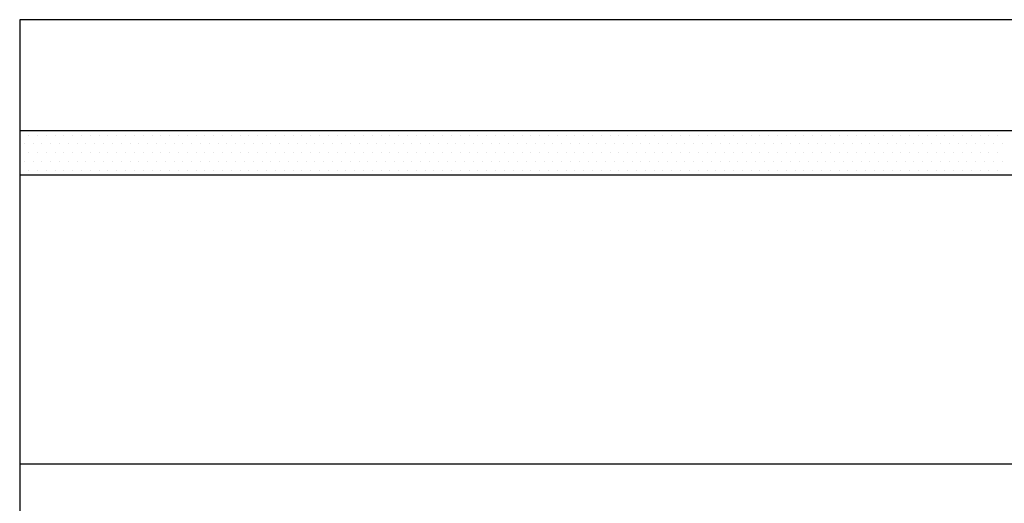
# Paper-space layout 'Blad01' of a CAD drawing. Header units: metres. Extents: x 0 to 1189, y 0 to 841.
# Tile 6 of 11: x 1009 to 1098, y 51 to 95. Entities that reach past the tile are written whole.
import ezdxf

# ---------------------------------------------------------------- set-up
doc = ezdxf.new("R2010")
doc.units = ezdxf.units.M
for name, color, linetype, lineweight in [('X-XX-AL-T18', 7, 'Continuous', 18), ('X-XX-AL-T35', 7, 'Continuous', 35), ('X-XX-AL-T50', 7, 'Continuous', 50), ('X-XX-AL-TEKENBLAD_TITELBLOK-G', 7, 'Continuous', 25)]:
    doc.layers.add(name, color=color, linetype=linetype, lineweight=lineweight)
doc.styles.add('rtw_iso', font='iso-rtw.shx')

# ---------------------------------------------------------------- blocks, each defined once
blk = doc.blocks.new('*X4')
at = {"color": 0}
for p, q in [((207286.707, 551693.694), (207286.707, 551693.694)), ((207286.866, 551693.694), (207286.866, 551693.694)), ((207287.025, 551693.694), (207287.025, 551693.694)), ((207287.184, 551693.694), (207287.184, 551693.694)), ((207287.342, 551693.694), (207287.342, 551693.694)), ((207287.501, 551693.694), (207287.501, 551693.694)), ((207287.66, 551693.694), (207287.66, 551693.694)), ((207287.819, 551693.694), (207287.819, 551693.694)), ((207287.977, 551693.694), (207287.977, 551693.694)), ((207288.136, 551693.694), (207288.136, 551693.694)), ((207288.295, 551693.694), (207288.295, 551693.694)), ((207288.454, 551693.694), (207288.454, 551693.694)), ((207288.612, 551693.694), (207288.612, 551693.694)), ((207288.771, 551693.694), (207288.771, 551693.694)), ((207288.93, 551693.694), (207288.93, 551693.694)), ((207289.089, 551693.694), (207289.089, 551693.694)), ((207289.247, 551693.694), (207289.247, 551693.694)), ((207289.406, 551693.694), (207289.406, 551693.694)), ((207289.565, 551693.694), (207289.565, 551693.694)), ((207289.724, 551693.694), (207289.724, 551693.694)), ((207289.882, 551693.694), (207289.882, 551693.694)), ((207290.041, 551693.694), (207290.041, 551693.694)), ((207290.2, 551693.694), (207290.2, 551693.694)), ((207290.359, 551693.694), (207290.359, 551693.694)), ((207290.517, 551693.694), (207290.517, 551693.694)), ((207290.676, 551693.694), (207290.676, 551693.694)), ((207290.835, 551693.694), (207290.835, 551693.694)), ((207290.994, 551693.694), (207290.994, 551693.694)), ((207291.152, 551693.694), (207291.152, 551693.694)), ((207291.311, 551693.694), (207291.311, 551693.694)), ((207291.47, 551693.694), (207291.47, 551693.694)), ((207291.629, 551693.694), (207291.629, 551693.694)), ((207291.787, 551693.694), (207291.787, 551693.694)), ((207291.946, 551693.694), (207291.946, 551693.694)), ((207292.105, 551693.694), (207292.105, 551693.694)), ((207292.264, 551693.694), (207292.264, 551693.694)), ((207292.422, 551693.694), (207292.422, 551693.694)), ((207292.581, 551693.694), (207292.581, 551693.694)), ((207292.74, 551693.694), (207292.74, 551693.694)), ((207292.899, 551693.694), (207292.899, 551693.694)), ((207293.057, 551693.694), (207293.057, 551693.694)), ((207293.216, 551693.694), (207293.216, 551693.694)), ((207293.375, 551693.694), (207293.375, 551693.694)), ((207293.534, 551693.694), (207293.534, 551693.694)), ((207293.692, 551693.694), (207293.692, 551693.694)), ((207293.851, 551693.694), (207293.851, 551693.694)), ((207294.01, 551693.694), (207294.01, 551693.694)), ((207294.169, 551693.694), (207294.169, 551693.694)), ((207294.327, 551693.694), (207294.327, 551693.694)), ((207294.486, 551693.694), (207294.486, 551693.694)), ((207294.645, 551693.694), (207294.645, 551693.694)), ((207294.804, 551693.694), (207294.804, 551693.694)), ((207294.962, 551693.694), (207294.962, 551693.694)), ((207295.121, 551693.694), (207295.121, 551693.694)), ((207295.28, 551693.694), (207295.28, 551693.694)), ((207295.439, 551693.694), (207295.439, 551693.694)), ((207295.597, 551693.694), (207295.597, 551693.694)), ((207295.756, 551693.694), (207295.756, 551693.694)), ((207295.915, 551693.694), (207295.915, 551693.694)), ((207296.074, 551693.694), (207296.074, 551693.694)), ((207296.232, 551693.694), (207296.232, 551693.694)), ((207296.391, 551693.694), (207296.391, 551693.694)), ((207296.55, 551693.694), (207296.55, 551693.694)), ((207296.709, 551693.694), (207296.709, 551693.694)), ((207296.867, 551693.694), (207296.867, 551693.694)), ((207297.026, 551693.694), (207297.026, 551693.694)), ((207297.185, 551693.694), (207297.185, 551693.694)), ((207297.344, 551693.694), (207297.344, 551693.694)), ((207297.502, 551693.694), (207297.502, 551693.694)), ((207297.661, 551693.694), (207297.661, 551693.694)), ((207297.82, 551693.694), (207297.82, 551693.694)), ((207297.979, 551693.694), (207297.979, 551693.694)), ((207298.137, 551693.694), (207298.137, 551693.694)), ((207298.296, 551693.694), (207298.296, 551693.694)), ((207298.455, 551693.694), (207298.455, 551693.694)), ((207298.614, 551693.694), (207298.614, 551693.694)), ((207298.772, 551693.694), (207298.772, 551693.694)), ((207298.931, 551693.694), (207298.931, 551693.694)), ((207299.09, 551693.694), (207299.09, 551693.694)), ((207299.249, 551693.694), (207299.249, 551693.694)), ((207299.407, 551693.694), (207299.407, 551693.694)), ((207299.566, 551693.694), (207299.566, 551693.694)), ((207299.725, 551693.694), (207299.725, 551693.694)), ((207299.884, 551693.694), (207299.884, 551693.694)), ((207300.042, 551693.694), (207300.042, 551693.694)), ((207300.201, 551693.694), (207300.201, 551693.694)), ((207300.36, 551693.694), (207300.36, 551693.694)), ((207300.519, 551693.694), (207300.519, 551693.694)), ((207300.677, 551693.694), (207300.677, 551693.694)), ((207300.836, 551693.694), (207300.836, 551693.694)), ((207300.995, 551693.694), (207300.995, 551693.694)), ((207301.154, 551693.694), (207301.154, 551693.694)), ((207301.312, 551693.694), (207301.312, 551693.694)), ((207301.471, 551693.694), (207301.471, 551693.694)), ((207301.63, 551693.694), (207301.63, 551693.694)), ((207301.789, 551693.694), (207301.789, 551693.694)), ((207301.947, 551693.694), (207301.947, 551693.694)), ((207302.106, 551693.694), (207302.106, 551693.694)), ((207302.265, 551693.694), (207302.265, 551693.694)), ((207302.424, 551693.694), (207302.424, 551693.694)), ((207302.582, 551693.694), (207302.582, 551693.694)), ((207302.741, 551693.694), (207302.741, 551693.694)), ((207302.9, 551693.694), (207302.9, 551693.694)), ((207303.059, 551693.694), (207303.059, 551693.694)), ((207303.217, 551693.694), (207303.217, 551693.694)), ((207303.376, 551693.694), (207303.376, 551693.694)), ((207303.535, 551693.694), (207303.535, 551693.694)), ((207303.694, 551693.694), (207303.694, 551693.694)), ((207303.852, 551693.694), (207303.852, 551693.694)), ((207304.011, 551693.694), (207304.011, 551693.694)), ((207304.17, 551693.694), (207304.17, 551693.694)), ((207304.329, 551693.694), (207304.329, 551693.694)), ((207286.787, 551693.535), (207286.787, 551693.535)), ((207286.945, 551693.535), (207286.945, 551693.535)), ((207287.104, 551693.535), (207287.104, 551693.535)), ((207287.263, 551693.535), (207287.263, 551693.535)), ((207287.422, 551693.535), (207287.422, 551693.535)), ((207287.58, 551693.535), (207287.58, 551693.535)), ((207287.739, 551693.535), (207287.739, 551693.535)), ((207287.898, 551693.535), (207287.898, 551693.535)), ((207288.057, 551693.535), (207288.057, 551693.535)), ((207288.215, 551693.535), (207288.215, 551693.535)), ((207288.374, 551693.535), (207288.374, 551693.535)), ((207288.533, 551693.535), (207288.533, 551693.535)), ((207288.692, 551693.535), (207288.692, 551693.535)), ((207288.85, 551693.535), (207288.85, 551693.535)), ((207289.009, 551693.535), (207289.009, 551693.535)), ((207289.168, 551693.535), (207289.168, 551693.535)), ((207289.327, 551693.535), (207289.327, 551693.535)), ((207289.485, 551693.535), (207289.485, 551693.535)), ((207289.644, 551693.535), (207289.644, 551693.535)), ((207289.803, 551693.535), (207289.803, 551693.535)), ((207289.962, 551693.535), (207289.962, 551693.535)), ((207290.12, 551693.535), (207290.12, 551693.535)), ((207290.279, 551693.535), (207290.279, 551693.535)), ((207290.438, 551693.535), (207290.438, 551693.535)), ((207290.597, 551693.535), (207290.597, 551693.535)), ((207290.755, 551693.535), (207290.755, 551693.535)), ((207290.914, 551693.535), (207290.914, 551693.535)), ((207291.073, 551693.535), (207291.073, 551693.535)), ((207291.232, 551693.535), (207291.232, 551693.535)), ((207291.39, 551693.535), (207291.39, 551693.535)), ((207291.549, 551693.535), (207291.549, 551693.535)), ((207291.708, 551693.535), (207291.708, 551693.535)), ((207291.867, 551693.535), (207291.867, 551693.535)), ((207292.025, 551693.535), (207292.025, 551693.535)), ((207292.184, 551693.535), (207292.184, 551693.535)), ((207292.343, 551693.535), (207292.343, 551693.535)), ((207292.502, 551693.535), (207292.502, 551693.535)), ((207292.66, 551693.535), (207292.66, 551693.535)), ((207292.819, 551693.535), (207292.819, 551693.535)), ((207292.978, 551693.535), (207292.978, 551693.535)), ((207293.137, 551693.535), (207293.137, 551693.535)), ((207293.295, 551693.535), (207293.295, 551693.535)), ((207293.454, 551693.535), (207293.454, 551693.535)), ((207293.613, 551693.535), (207293.613, 551693.535)), ((207293.772, 551693.535), (207293.772, 551693.535)), ((207293.93, 551693.535), (207293.93, 551693.535)), ((207294.089, 551693.535), (207294.089, 551693.535)), ((207294.248, 551693.535), (207294.248, 551693.535)), ((207294.407, 551693.535), (207294.407, 551693.535)), ((207294.565, 551693.535), (207294.565, 551693.535)), ((207294.724, 551693.535), (207294.724, 551693.535)), ((207294.883, 551693.535), (207294.883, 551693.535)), ((207295.042, 551693.535), (207295.042, 551693.535)), ((207295.2, 551693.535), (207295.2, 551693.535)), ((207295.359, 551693.535), (207295.359, 551693.535)), ((207295.518, 551693.535), (207295.518, 551693.535)), ((207295.677, 551693.535), (207295.677, 551693.535)), ((207295.835, 551693.535), (207295.835, 551693.535)), ((207295.994, 551693.535), (207295.994, 551693.535)), ((207296.153, 551693.535), (207296.153, 551693.535)), ((207296.312, 551693.535), (207296.312, 551693.535)), ((207296.47, 551693.535), (207296.47, 551693.535)), ((207296.629, 551693.535), (207296.629, 551693.535)), ((207296.788, 551693.535), (207296.788, 551693.535)), ((207296.947, 551693.535), (207296.947, 551693.535)), ((207297.105, 551693.535), (207297.105, 551693.535)), ((207297.264, 551693.535), (207297.264, 551693.535)), ((207297.423, 551693.535), (207297.423, 551693.535)), ((207297.582, 551693.535), (207297.582, 551693.535)), ((207297.74, 551693.535), (207297.74, 551693.535)), ((207297.899, 551693.535), (207297.899, 551693.535)), ((207298.058, 551693.535), (207298.058, 551693.535)), ((207298.217, 551693.535), (207298.217, 551693.535)), ((207298.375, 551693.535), (207298.375, 551693.535)), ((207298.534, 551693.535), (207298.534, 551693.535)), ((207298.693, 551693.535), (207298.693, 551693.535)), ((207298.852, 551693.535), (207298.852, 551693.535)), ((207299.01, 551693.535), (207299.01, 551693.535)), ((207299.169, 551693.535), (207299.169, 551693.535)), ((207299.328, 551693.535), (207299.328, 551693.535)), ((207299.487, 551693.535), (207299.487, 551693.535)), ((207299.645, 551693.535), (207299.645, 551693.535)), ((207299.804, 551693.535), (207299.804, 551693.535)), ((207299.963, 551693.535), (207299.963, 551693.535)), ((207300.122, 551693.535), (207300.122, 551693.535)), ((207300.28, 551693.535), (207300.28, 551693.535)), ((207300.439, 551693.535), (207300.439, 551693.535)), ((207300.598, 551693.535), (207300.598, 551693.535)), ((207300.757, 551693.535), (207300.757, 551693.535)), ((207300.915, 551693.535), (207300.915, 551693.535)), ((207301.074, 551693.535), (207301.074, 551693.535)), ((207301.233, 551693.535), (207301.233, 551693.535)), ((207301.392, 551693.535), (207301.392, 551693.535)), ((207301.55, 551693.535), (207301.55, 551693.535)), ((207301.709, 551693.535), (207301.709, 551693.535)), ((207301.868, 551693.535), (207301.868, 551693.535)), ((207302.027, 551693.535), (207302.027, 551693.535)), ((207302.185, 551693.535), (207302.185, 551693.535)), ((207302.344, 551693.535), (207302.344, 551693.535)), ((207302.503, 551693.535), (207302.503, 551693.535)), ((207302.662, 551693.535), (207302.662, 551693.535)), ((207302.82, 551693.535), (207302.82, 551693.535)), ((207302.979, 551693.535), (207302.979, 551693.535)), ((207303.138, 551693.535), (207303.138, 551693.535)), ((207303.297, 551693.535), (207303.297, 551693.535)), ((207303.455, 551693.535), (207303.455, 551693.535)), ((207303.614, 551693.535), (207303.614, 551693.535)), ((207303.773, 551693.535), (207303.773, 551693.535)), ((207303.932, 551693.535), (207303.932, 551693.535)), ((207304.09, 551693.535), (207304.09, 551693.535)), ((207304.249, 551693.535), (207304.249, 551693.535)), ((207304.408, 551693.535), (207304.408, 551693.535)), ((207286.707, 551693.376), (207286.707, 551693.376)), ((207286.866, 551693.376), (207286.866, 551693.376)), ((207287.025, 551693.376), (207287.025, 551693.376)), ((207287.184, 551693.376), (207287.184, 551693.376)), ((207287.342, 551693.376), (207287.342, 551693.376)), ((207287.501, 551693.376), (207287.501, 551693.376)), ((207287.66, 551693.376), (207287.66, 551693.376)), ((207287.819, 551693.376), (207287.819, 551693.376)), ((207287.977, 551693.376), (207287.977, 551693.376)), ((207288.136, 551693.376), (207288.136, 551693.376)), ((207288.295, 551693.376), (207288.295, 551693.376)), ((207288.454, 551693.376), (207288.454, 551693.376)), ((207288.612, 551693.376), (207288.612, 551693.376)), ((207288.771, 551693.376), (207288.771, 551693.376)), ((207288.93, 551693.376), (207288.93, 551693.376)), ((207289.089, 551693.376), (207289.089, 551693.376)), ((207289.247, 551693.376), (207289.247, 551693.376)), ((207289.406, 551693.376), (207289.406, 551693.376)), ((207289.565, 551693.376), (207289.565, 551693.376)), ((207289.724, 551693.376), (207289.724, 551693.376)), ((207289.882, 551693.376), (207289.882, 551693.376)), ((207290.041, 551693.376), (207290.041, 551693.376)), ((207290.2, 551693.376), (207290.2, 551693.376)), ((207290.359, 551693.376), (207290.359, 551693.376)), ((207290.517, 551693.376), (207290.517, 551693.376)), ((207290.676, 551693.376), (207290.676, 551693.376)), ((207290.835, 551693.376), (207290.835, 551693.376)), ((207290.994, 551693.376), (207290.994, 551693.376)), ((207291.152, 551693.376), (207291.152, 551693.376)), ((207291.311, 551693.376), (207291.311, 551693.376)), ((207291.47, 551693.376), (207291.47, 551693.376)), ((207291.629, 551693.376), (207291.629, 551693.376)), ((207291.787, 551693.376), (207291.787, 551693.376)), ((207291.946, 551693.376), (207291.946, 551693.376)), ((207292.105, 551693.376), (207292.105, 551693.376)), ((207292.264, 551693.376), (207292.264, 551693.376)), ((207292.422, 551693.376), (207292.422, 551693.376)), ((207292.581, 551693.376), (207292.581, 551693.376)), ((207292.74, 551693.376), (207292.74, 551693.376)), ((207292.899, 551693.376), (207292.899, 551693.376)), ((207293.057, 551693.376), (207293.057, 551693.376)), ((207293.216, 551693.376), (207293.216, 551693.376)), ((207293.375, 551693.376), (207293.375, 551693.376)), ((207293.534, 551693.376), (207293.534, 551693.376)), ((207293.692, 551693.376), (207293.692, 551693.376)), ((207293.851, 551693.376), (207293.851, 551693.376)), ((207294.01, 551693.376), (207294.01, 551693.376)), ((207294.169, 551693.376), (207294.169, 551693.376)), ((207294.327, 551693.376), (207294.327, 551693.376)), ((207294.486, 551693.376), (207294.486, 551693.376)), ((207294.645, 551693.376), (207294.645, 551693.376)), ((207294.804, 551693.376), (207294.804, 551693.376)), ((207294.962, 551693.376), (207294.962, 551693.376)), ((207295.121, 551693.376), (207295.121, 551693.376)), ((207295.28, 551693.376), (207295.28, 551693.376)), ((207295.439, 551693.376), (207295.439, 551693.376)), ((207295.597, 551693.376), (207295.597, 551693.376)), ((207295.756, 551693.376), (207295.756, 551693.376)), ((207295.915, 551693.376), (207295.915, 551693.376)), ((207296.074, 551693.376), (207296.074, 551693.376)), ((207296.232, 551693.376), (207296.232, 551693.376)), ((207296.391, 551693.376), (207296.391, 551693.376)), ((207296.55, 551693.376), (207296.55, 551693.376)), ((207296.709, 551693.376), (207296.709, 551693.376)), ((207296.867, 551693.376), (207296.867, 551693.376)), ((207297.026, 551693.376), (207297.026, 551693.376)), ((207297.185, 551693.376), (207297.185, 551693.376)), ((207297.344, 551693.376), (207297.344, 551693.376)), ((207297.502, 551693.376), (207297.502, 551693.376)), ((207297.661, 551693.376), (207297.661, 551693.376)), ((207297.82, 551693.376), (207297.82, 551693.376)), ((207297.979, 551693.376), (207297.979, 551693.376)), ((207298.137, 551693.376), (207298.137, 551693.376)), ((207298.296, 551693.376), (207298.296, 551693.376)), ((207298.455, 551693.376), (207298.455, 551693.376)), ((207298.614, 551693.376), (207298.614, 551693.376)), ((207298.772, 551693.376), (207298.772, 551693.376)), ((207298.931, 551693.376), (207298.931, 551693.376)), ((207299.09, 551693.376), (207299.09, 551693.376)), ((207299.249, 551693.376), (207299.249, 551693.376)), ((207299.407, 551693.376), (207299.407, 551693.376)), ((207299.566, 551693.376), (207299.566, 551693.376)), ((207299.725, 551693.376), (207299.725, 551693.376)), ((207299.884, 551693.376), (207299.884, 551693.376)), ((207300.042, 551693.376), (207300.042, 551693.376)), ((207300.201, 551693.376), (207300.201, 551693.376)), ((207300.36, 551693.376), (207300.36, 551693.376)), ((207300.519, 551693.376), (207300.519, 551693.376)), ((207300.677, 551693.376), (207300.677, 551693.376)), ((207300.836, 551693.376), (207300.836, 551693.376)), ((207300.995, 551693.376), (207300.995, 551693.376)), ((207301.154, 551693.376), (207301.154, 551693.376)), ((207301.312, 551693.376), (207301.312, 551693.376)), ((207301.471, 551693.376), (207301.471, 551693.376)), ((207301.63, 551693.376), (207301.63, 551693.376)), ((207301.789, 551693.376), (207301.789, 551693.376)), ((207301.947, 551693.376), (207301.947, 551693.376)), ((207302.106, 551693.376), (207302.106, 551693.376)), ((207302.265, 551693.376), (207302.265, 551693.376)), ((207302.424, 551693.376), (207302.424, 551693.376)), ((207302.582, 551693.376), (207302.582, 551693.376)), ((207302.741, 551693.376), (207302.741, 551693.376)), ((207302.9, 551693.376), (207302.9, 551693.376)), ((207303.059, 551693.376), (207303.059, 551693.376)), ((207303.217, 551693.376), (207303.217, 551693.376)), ((207303.376, 551693.376), (207303.376, 551693.376)), ((207303.535, 551693.376), (207303.535, 551693.376)), ((207303.694, 551693.376), (207303.694, 551693.376)), ((207303.852, 551693.376), (207303.852, 551693.376)), ((207304.011, 551693.376), (207304.011, 551693.376)), ((207304.17, 551693.376), (207304.17, 551693.376)), ((207304.329, 551693.376), (207304.329, 551693.376)), ((207286.787, 551693.218), (207286.787, 551693.218)), ((207286.945, 551693.218), (207286.945, 551693.218)), ((207287.104, 551693.218), (207287.104, 551693.218)), ((207287.263, 551693.218), (207287.263, 551693.218)), ((207287.422, 551693.218), (207287.422, 551693.218)), ((207287.58, 551693.218), (207287.58, 551693.218)), ((207287.739, 551693.218), (207287.739, 551693.218)), ((207287.898, 551693.218), (207287.898, 551693.218)), ((207288.057, 551693.218), (207288.057, 551693.218)), ((207288.215, 551693.218), (207288.215, 551693.218)), ((207288.374, 551693.218), (207288.374, 551693.218)), ((207288.533, 551693.218), (207288.533, 551693.218)), ((207288.692, 551693.218), (207288.692, 551693.218)), ((207288.85, 551693.218), (207288.85, 551693.218)), ((207289.009, 551693.218), (207289.009, 551693.218)), ((207289.168, 551693.218), (207289.168, 551693.218)), ((207289.327, 551693.218), (207289.327, 551693.218)), ((207289.485, 551693.218), (207289.485, 551693.218)), ((207289.644, 551693.218), (207289.644, 551693.218)), ((207289.803, 551693.218), (207289.803, 551693.218)), ((207289.962, 551693.218), (207289.962, 551693.218)), ((207290.12, 551693.218), (207290.12, 551693.218)), ((207290.279, 551693.218), (207290.279, 551693.218)), ((207290.438, 551693.218), (207290.438, 551693.218)), ((207290.597, 551693.218), (207290.597, 551693.218)), ((207290.755, 551693.218), (207290.755, 551693.218)), ((207290.914, 551693.218), (207290.914, 551693.218)), ((207291.073, 551693.218), (207291.073, 551693.218)), ((207291.232, 551693.218), (207291.232, 551693.218)), ((207291.39, 551693.218), (207291.39, 551693.218)), ((207291.549, 551693.218), (207291.549, 551693.218)), ((207291.708, 551693.218), (207291.708, 551693.218)), ((207291.867, 551693.218), (207291.867, 551693.218)), ((207292.025, 551693.218), (207292.025, 551693.218)), ((207292.184, 551693.218), (207292.184, 551693.218)), ((207292.343, 551693.218), (207292.343, 551693.218)), ((207292.502, 551693.218), (207292.502, 551693.218)), ((207292.66, 551693.218), (207292.66, 551693.218)), ((207292.819, 551693.218), (207292.819, 551693.218)), ((207292.978, 551693.218), (207292.978, 551693.218)), ((207293.137, 551693.218), (207293.137, 551693.218)), ((207293.295, 551693.218), (207293.295, 551693.218)), ((207293.454, 551693.218), (207293.454, 551693.218)), ((207293.613, 551693.218), (207293.613, 551693.218)), ((207293.772, 551693.218), (207293.772, 551693.218)), ((207293.93, 551693.218), (207293.93, 551693.218)), ((207294.089, 551693.218), (207294.089, 551693.218)), ((207294.248, 551693.218), (207294.248, 551693.218)), ((207294.407, 551693.218), (207294.407, 551693.218)), ((207294.565, 551693.218), (207294.565, 551693.218)), ((207294.724, 551693.218), (207294.724, 551693.218)), ((207294.883, 551693.218), (207294.883, 551693.218)), ((207295.042, 551693.218), (207295.042, 551693.218)), ((207295.2, 551693.218), (207295.2, 551693.218)), ((207295.359, 551693.218), (207295.359, 551693.218)), ((207295.518, 551693.218), (207295.518, 551693.218)), ((207295.677, 551693.218), (207295.677, 551693.218)), ((207295.835, 551693.218), (207295.835, 551693.218)), ((207295.994, 551693.218), (207295.994, 551693.218)), ((207296.153, 551693.218), (207296.153, 551693.218)), ((207296.312, 551693.218), (207296.312, 551693.218)), ((207296.47, 551693.218), (207296.47, 551693.218)), ((207296.629, 551693.218), (207296.629, 551693.218)), ((207296.788, 551693.218), (207296.788, 551693.218)), ((207296.947, 551693.218), (207296.947, 551693.218)), ((207297.105, 551693.218), (207297.105, 551693.218)), ((207297.264, 551693.218), (207297.264, 551693.218)), ((207297.423, 551693.218), (207297.423, 551693.218)), ((207297.582, 551693.218), (207297.582, 551693.218)), ((207297.74, 551693.218), (207297.74, 551693.218)), ((207297.899, 551693.218), (207297.899, 551693.218)), ((207298.058, 551693.218), (207298.058, 551693.218)), ((207298.217, 551693.218), (207298.217, 551693.218)), ((207298.375, 551693.218), (207298.375, 551693.218)), ((207298.534, 551693.218), (207298.534, 551693.218)), ((207298.693, 551693.218), (207298.693, 551693.218)), ((207298.852, 551693.218), (207298.852, 551693.218)), ((207299.01, 551693.218), (207299.01, 551693.218)), ((207299.169, 551693.218), (207299.169, 551693.218)), ((207299.328, 551693.218), (207299.328, 551693.218)), ((207299.487, 551693.218), (207299.487, 551693.218)), ((207299.645, 551693.218), (207299.645, 551693.218)), ((207299.804, 551693.218), (207299.804, 551693.218)), ((207299.963, 551693.218), (207299.963, 551693.218)), ((207300.122, 551693.218), (207300.122, 551693.218)), ((207300.28, 551693.218), (207300.28, 551693.218)), ((207300.439, 551693.218), (207300.439, 551693.218)), ((207300.598, 551693.218), (207300.598, 551693.218)), ((207300.757, 551693.218), (207300.757, 551693.218)), ((207300.915, 551693.218), (207300.915, 551693.218)), ((207301.074, 551693.218), (207301.074, 551693.218)), ((207301.233, 551693.218), (207301.233, 551693.218)), ((207301.392, 551693.218), (207301.392, 551693.218)), ((207301.55, 551693.218), (207301.55, 551693.218)), ((207301.709, 551693.218), (207301.709, 551693.218)), ((207301.868, 551693.218), (207301.868, 551693.218)), ((207302.027, 551693.218), (207302.027, 551693.218)), ((207302.185, 551693.218), (207302.185, 551693.218)), ((207302.344, 551693.218), (207302.344, 551693.218)), ((207302.503, 551693.218), (207302.503, 551693.218)), ((207302.662, 551693.218), (207302.662, 551693.218)), ((207302.82, 551693.218), (207302.82, 551693.218)), ((207302.979, 551693.218), (207302.979, 551693.218)), ((207303.138, 551693.218), (207303.138, 551693.218)), ((207303.297, 551693.218), (207303.297, 551693.218)), ((207303.455, 551693.218), (207303.455, 551693.218)), ((207303.614, 551693.218), (207303.614, 551693.218)), ((207303.773, 551693.218), (207303.773, 551693.218)), ((207303.932, 551693.218), (207303.932, 551693.218)), ((207304.09, 551693.218), (207304.09, 551693.218)), ((207304.249, 551693.218), (207304.249, 551693.218)), ((207304.408, 551693.218), (207304.408, 551693.218)), ((207286.707, 551693.059), (207286.707, 551693.059)), ((207286.866, 551693.059), (207286.866, 551693.059)), ((207287.025, 551693.059), (207287.025, 551693.059)), ((207287.184, 551693.059), (207287.184, 551693.059)), ((207287.342, 551693.059), (207287.342, 551693.059)), ((207287.501, 551693.059), (207287.501, 551693.059)), ((207287.66, 551693.059), (207287.66, 551693.059)), ((207287.819, 551693.059), (207287.819, 551693.059)), ((207287.977, 551693.059), (207287.977, 551693.059)), ((207288.136, 551693.059), (207288.136, 551693.059)), ((207288.295, 551693.059), (207288.295, 551693.059)), ((207288.454, 551693.059), (207288.454, 551693.059)), ((207288.612, 551693.059), (207288.612, 551693.059)), ((207288.771, 551693.059), (207288.771, 551693.059)), ((207288.93, 551693.059), (207288.93, 551693.059)), ((207289.089, 551693.059), (207289.089, 551693.059)), ((207289.247, 551693.059), (207289.247, 551693.059)), ((207289.406, 551693.059), (207289.406, 551693.059)), ((207289.565, 551693.059), (207289.565, 551693.059)), ((207289.724, 551693.059), (207289.724, 551693.059)), ((207289.882, 551693.059), (207289.882, 551693.059)), ((207290.041, 551693.059), (207290.041, 551693.059)), ((207290.2, 551693.059), (207290.2, 551693.059)), ((207290.359, 551693.059), (207290.359, 551693.059)), ((207290.517, 551693.059), (207290.517, 551693.059)), ((207290.676, 551693.059), (207290.676, 551693.059)), ((207290.835, 551693.059), (207290.835, 551693.059)), ((207290.994, 551693.059), (207290.994, 551693.059)), ((207291.152, 551693.059), (207291.152, 551693.059)), ((207291.311, 551693.059), (207291.311, 551693.059)), ((207291.47, 551693.059), (207291.47, 551693.059)), ((207291.629, 551693.059), (207291.629, 551693.059)), ((207291.787, 551693.059), (207291.787, 551693.059)), ((207291.946, 551693.059), (207291.946, 551693.059)), ((207292.105, 551693.059), (207292.105, 551693.059)), ((207292.264, 551693.059), (207292.264, 551693.059)), ((207292.422, 551693.059), (207292.422, 551693.059)), ((207292.581, 551693.059), (207292.581, 551693.059)), ((207292.74, 551693.059), (207292.74, 551693.059)), ((207292.899, 551693.059), (207292.899, 551693.059)), ((207293.057, 551693.059), (207293.057, 551693.059)), ((207293.216, 551693.059), (207293.216, 551693.059)), ((207293.375, 551693.059), (207293.375, 551693.059)), ((207293.534, 551693.059), (207293.534, 551693.059)), ((207293.692, 551693.059), (207293.692, 551693.059)), ((207293.851, 551693.059), (207293.851, 551693.059)), ((207294.01, 551693.059), (207294.01, 551693.059)), ((207294.169, 551693.059), (207294.169, 551693.059)), ((207294.327, 551693.059), (207294.327, 551693.059)), ((207294.486, 551693.059), (207294.486, 551693.059)), ((207294.645, 551693.059), (207294.645, 551693.059)), ((207294.804, 551693.059), (207294.804, 551693.059)), ((207294.962, 551693.059), (207294.962, 551693.059)), ((207295.121, 551693.059), (207295.121, 551693.059)), ((207295.28, 551693.059), (207295.28, 551693.059)), ((207295.439, 551693.059), (207295.439, 551693.059)), ((207295.597, 551693.059), (207295.597, 551693.059)), ((207295.756, 551693.059), (207295.756, 551693.059)), ((207295.915, 551693.059), (207295.915, 551693.059)), ((207296.074, 551693.059), (207296.074, 551693.059)), ((207296.232, 551693.059), (207296.232, 551693.059)), ((207296.391, 551693.059), (207296.391, 551693.059)), ((207296.55, 551693.059), (207296.55, 551693.059)), ((207296.709, 551693.059), (207296.709, 551693.059)), ((207296.867, 551693.059), (207296.867, 551693.059)), ((207297.026, 551693.059), (207297.026, 551693.059)), ((207297.185, 551693.059), (207297.185, 551693.059)), ((207297.344, 551693.059), (207297.344, 551693.059)), ((207297.502, 551693.059), (207297.502, 551693.059)), ((207297.661, 551693.059), (207297.661, 551693.059)), ((207297.82, 551693.059), (207297.82, 551693.059)), ((207297.979, 551693.059), (207297.979, 551693.059)), ((207298.137, 551693.059), (207298.137, 551693.059)), ((207298.296, 551693.059), (207298.296, 551693.059)), ((207298.455, 551693.059), (207298.455, 551693.059)), ((207298.614, 551693.059), (207298.614, 551693.059)), ((207298.772, 551693.059), (207298.772, 551693.059)), ((207298.931, 551693.059), (207298.931, 551693.059)), ((207299.09, 551693.059), (207299.09, 551693.059)), ((207299.249, 551693.059), (207299.249, 551693.059)), ((207299.407, 551693.059), (207299.407, 551693.059)), ((207299.566, 551693.059), (207299.566, 551693.059)), ((207299.725, 551693.059), (207299.725, 551693.059)), ((207299.884, 551693.059), (207299.884, 551693.059)), ((207300.042, 551693.059), (207300.042, 551693.059)), ((207300.201, 551693.059), (207300.201, 551693.059)), ((207300.36, 551693.059), (207300.36, 551693.059)), ((207300.519, 551693.059), (207300.519, 551693.059)), ((207300.677, 551693.059), (207300.677, 551693.059)), ((207300.836, 551693.059), (207300.836, 551693.059)), ((207300.995, 551693.059), (207300.995, 551693.059)), ((207301.154, 551693.059), (207301.154, 551693.059)), ((207301.312, 551693.059), (207301.312, 551693.059)), ((207301.471, 551693.059), (207301.471, 551693.059)), ((207301.63, 551693.059), (207301.63, 551693.059)), ((207301.789, 551693.059), (207301.789, 551693.059)), ((207301.947, 551693.059), (207301.947, 551693.059)), ((207302.106, 551693.059), (207302.106, 551693.059)), ((207302.265, 551693.059), (207302.265, 551693.059)), ((207302.424, 551693.059), (207302.424, 551693.059)), ((207302.582, 551693.059), (207302.582, 551693.059)), ((207302.741, 551693.059), (207302.741, 551693.059)), ((207302.9, 551693.059), (207302.9, 551693.059)), ((207303.059, 551693.059), (207303.059, 551693.059)), ((207303.217, 551693.059), (207303.217, 551693.059)), ((207303.376, 551693.059), (207303.376, 551693.059)), ((207303.535, 551693.059), (207303.535, 551693.059)), ((207303.694, 551693.059), (207303.694, 551693.059)), ((207303.852, 551693.059), (207303.852, 551693.059)), ((207304.011, 551693.059), (207304.011, 551693.059)), ((207304.17, 551693.059), (207304.17, 551693.059)), ((207304.329, 551693.059), (207304.329, 551693.059))]:
    blk.add_line(p, q, dxfattribs=at)
blk = doc.blocks.new('WOS_HFD_1')
at = {"layer": 'X-XX-AL-TEKENBLAD_TITELBLOK-G'}
for p, q in [((-170, 85), (-170, 0)), ((0, 85), (-170, 85)), ((0, 75), (-170, 75)), ((0, 71), (-170, 71)), ((0, 45), (-170, 45))]:
    blk.add_line(p, q, dxfattribs=at)
at = {"layer": 'X-XX-AL-TEKENBLAD_TITELBLOK-G', "xscale": 5, "yscale": 5, "zscale": 5, "rotation": 8.04044223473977e-12}
blk.add_blockref('*X4', (-1036603.518, -2758393.857), dxfattribs=at)
at = {"layer": 'X-XX-AL-T18', "style": 'rtw_iso', "flags": 8}
blk.add_attdef('FILEPATH', (-169.807, -8), '', height=1.8, dxfattribs=at)
at = {"layer": 'X-XX-AL-T35', "style": 'rtw_iso', "flags": 8}
for tag, p, height in [('DOCNAME', (-165, 63), 3.5), ('PROJ', (-20.732, 64.003), 2.5), ('PROJ_INIT', (-20.732, 56), 2.5), ('TODO', (-165, 49), 3.5), ('PROJ_CONTR', (-20.732, 48), 2.5), ('STATUSDATE', (-141, 38), 2.5), ('CONTROL', (-98.5, 38), 2.5), ('IMPORTDATE', (-88.5, 38), 2.5), ('RWS_SCHAAL', (-30.211, 38), 2.5), ('EDIT', (-153, 32), 2.5), ('DATETOBEDN', (-141, 32), 2.5), ('REVISION', (-98.5, 32), 2.5), ('PART_OFSET', (-30.211, 32), 2.5), ('DOCTYPE', (-18.428, 32), 2.5), ('RWS_FORMAAT', (-27.5, 18), 2.5), ('REVDOC', (-27.5, 5), 2.5)]:
    blk.add_attdef(tag, p, '', height=height, dxfattribs=at)
at = {"layer": 'X-XX-AL-T50', "style": 'rtw_iso', "flags": 8}
for tag, p in [('PROJECTPHASE', (-165, 77.5)), ('PHASE', (-43.268, 77.5))]:
    blk.add_attdef(tag, p, '', height=5, dxfattribs=at)
at = {"layer": 'X-XX-AL-TEKENBLAD_TITELBLOK-G', "style": 'rtw_iso', "flags": 8}
blk.add_attdef('plotstatus', (-139.4, 4.25), '', height=20, rotation=23.04113, dxfattribs=at)
blk.add_attdef('exportnaam', (-170, -16), '', height=5, dxfattribs=at)

psp = doc.layouts.new('Blad01')

# ---------------------------------------------------------------- block references
at = {"layer": 'X-XX-AL-TEKENBLAD_TITELBLOK-G'}
psp.add_blockref('WOS_HFD_1', (1179, 10), dxfattribs=at)

doc.saveas('drawing.dxf')
